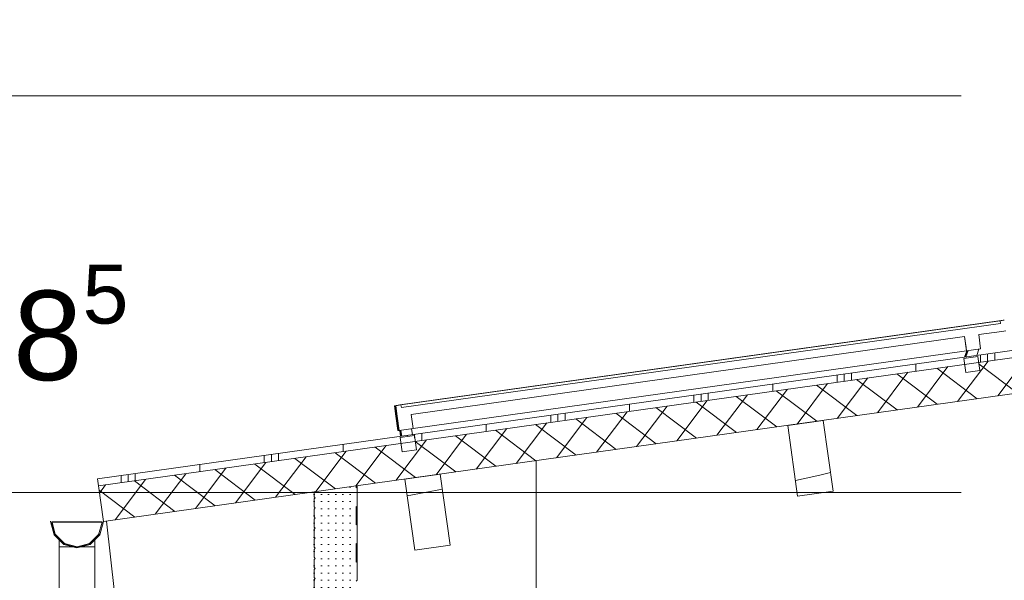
# Model space of a CAD drawing. Header units: metres. Extents: x -69 to 133, y -8 to 26.
# Tile 91 of 108: x 97.65 to 100.4, y 5.74 to 7.31. Entities that reach past the tile are written whole.
import ezdxf

# ---------------------------------------------------------------- set-up
doc = ezdxf.new("R2010")
doc.units = ezdxf.units.M
doc.header["$MEASUREMENT"] = 0
for name, color, linetype in [('10 Fassade', 7, 'Continuous'), ('10 Stütze', 7, 'Continuous'), ('10 Wand außen', 7, 'Continuous'), ('20 Träger', 7, 'Continuous'), ('30 Dachaufbau', 7, 'Continuous'), ('30 Dachentwässerung', 7, 'Continuous'), ('30 Dachkonstruktion massiv', 7, 'Continuous'), ('70 PV-Anlage', 7, 'Continuous'), ('94 Genehmigungsplanung Bemaßung', 7, 'Continuous')]:
    doc.layers.add(name, color=color, linetype=linetype)
doc.styles.add('ERSTELLTER_STIL_2', font='arial.ttf')
doc.dimstyles.new('ERSTELLTER_STIL__1', dxfattribs={"dimtxt": 0.25, "dimasz": 0.19, "dimexe": 0.18, "dimexo": 0.1, "dimgap": 0, "dimtad": 1, "dimzin": 0, "dimdsep": 46, "dimtxsty": 'ERSTELLTER_STIL_2', "dimblk": 'ARROWHEAD_6', "dimblk1": 'ARROWHEAD_6', "dimblk2": 'ARROWHEAD_6', "dimcen": 0.09, "dimclrd": 7, "dimclre": 7, "dimclrt": 7, "dimazin": 0, "dimtfac": 1, "dimtdec": 4, "dimtmove": 0, "dimatfit": 3, "dimfxl": 1, "dimtolj": 1, "dimtzin": 0, "dimarcsym": 0})
doc.dimstyles.new('ERSTELLTER_STIL__2', dxfattribs={"dimtxt": 0.25, "dimasz": 0.19, "dimexe": 0.18, "dimexo": 0.1, "dimgap": 0, "dimtad": 1, "dimtih": 1, "dimtoh": 1, "dimzin": 0, "dimdsep": 46, "dimtxsty": 'ERSTELLTER_STIL_2', "dimblk": 'ARROWHEAD_6', "dimblk1": 'ARROWHEAD_6', "dimblk2": 'ARROWHEAD_6', "dimcen": 0.09, "dimclrd": 7, "dimclre": 7, "dimclrt": 7, "dimazin": 0, "dimtfac": 1, "dimtdec": 4, "dimtmove": 0, "dimatfit": 3, "dimfxl": 1, "dimtolj": 1, "dimtzin": 0, "dimarcsym": 0})

# ---------------------------------------------------------------- blocks, each defined once
blk = doc.blocks.new('*X66', base_point=(-33214.851, 0))
at = {"layer": '30 Dachkonstruktion massiv', "color": 98, "linetype": 'Continuous', "lineweight": 13, "true_color": 0x000100}
for p, q in [((99.8347, 6.0239), (99.8127, 6.0191)), ((99.8804, 6.0341), (99.8347, 6.0239)), ((99.9107, 6.0408), (99.8804, 6.0341))]:
    blk.add_line(p, q, dxfattribs=at)
blk = doc.blocks.new('*X67', base_point=(-33214.851, 0))
at = {"layer": '30 Dachkonstruktion massiv', "color": 98, "linetype": 'Continuous', "lineweight": 13, "true_color": 0x000100}
blk.add_line((98.8266, 5.9944), (98.7281, 5.9764), dxfattribs=at)
blk = doc.blocks.new('*D76', base_point=(-33214.851, 0))
at = {"layer": '94 Genehmigungsplanung Bemaßung', "color": 7, "linetype": 'Continuous', "lineweight": 13}
for p, q in [((98.4284, 9.0585), (98.4284, 9.4335)), ((114.2584, 9.0585), (114.2584, 9.4335)), ((98.5284, 9.346), (98.3284, 9.146)), ((114.1584, 9.146), (114.3584, 9.346)), ((98.2784, 9.246), (98.4284, 9.246)), ((98.4284, 9.246), (114.2584, 9.246)), ((114.2584, 9.246), (114.4084, 9.246))]:
    blk.add_line(p, q, dxfattribs=at)
at = {"layer": '94 Genehmigungsplanung Bemaßung', "color": 7, "lineweight": 13, "insert": (105.9144, 9.296), "char_height": 0.25, "attachment_point": 7, "style": 'ERSTELLTER_STIL_2'}
blk.add_mtext('\\A1;{\\pql;\\fArial|b0|i0|c0|p0;\\W1.000000;15,83}', dxfattribs=at)
blk = doc.blocks.new('ARROWHEAD_6')
at = {"color": 0, "linetype": 'Continuous', "lineweight": 0}
for p, q in [((-0.5, -0.5), (0.5, 0.5)), ((0, 0), (-1, 0))]:
    blk.add_line(p, q, dxfattribs=at)
blk = doc.blocks.new('*D77', base_point=(-33214.851, 0))
at = {"layer": '94 Genehmigungsplanung Bemaßung', "color": 7, "linetype": 'Continuous', "lineweight": 13}
for p, q in [((96.1454, 7.0931), (96.1454, 7.2431)), ((96.2454, 6.9931), (96.0454, 7.1931)), ((96.3329, 7.0931), (95.9579, 7.0931)), ((96.1454, 5.9856), (96.1454, 7.0931)), ((96.0454, 6.0856), (96.2454, 5.8856)), ((96.3329, 5.9856), (95.9579, 5.9856)), ((96.1454, 5.8356), (96.1454, 5.9856))]:
    blk.add_line(p, q, dxfattribs=at)
at = {"layer": '94 Genehmigungsplanung Bemaßung', "color": 7, "lineweight": 13, "insert": (96.0954, 6.2185), "char_height": 0.25, "attachment_point": 7, "rotation": 90, "style": 'ERSTELLTER_STIL_2'}
blk.add_mtext('\\A1;{\\pql;\\fArial|b0|i0|c0|p0;\\W1.000000;1,11}', dxfattribs=at)
blk = doc.blocks.new('*D78', base_point=(-33214.851, 0))
at = {"layer": '94 Genehmigungsplanung Bemaßung', "color": 7, "linetype": 'Continuous', "lineweight": 13}
for p, q in [((98.4284, 8.2585), (98.4284, 8.6335)), ((106.3384, 8.2585), (106.3384, 8.6335)), ((98.5284, 8.546), (98.3284, 8.346)), ((106.4384, 8.546), (106.2384, 8.346)), ((98.2784, 8.446), (98.4284, 8.446)), ((98.4284, 8.446), (106.3384, 8.446))]:
    blk.add_line(p, q, dxfattribs=at)
at = {"layer": '94 Genehmigungsplanung Bemaßung', "color": 7, "lineweight": 13, "insert": (102.0497, 8.496), "char_height": 0.25, "attachment_point": 7, "style": 'ERSTELLTER_STIL_2'}
blk.add_mtext('\\A1;{\\pql;\\fArial|b0|i0|c0|p0;\\W1.000000;7,91}', dxfattribs=at)

msp = doc.modelspace()

# ---------------------------------------------------------------- hatches: boundary and pattern name
at = {"layer": '10 Fassade', "linetype": 'Continuous', "lineweight": 0, "true_color": 0x000000}
h = msp.add_hatch(dxfattribs=at)
h.set_pattern_fill('Dachstein_0001', color=18, style=0, pattern_type=2)
h.set_pattern_definition([(0, (-33214.851021, 0), (0, 0.02), [0, -0.02])])
h.paths.add_polyline_path([(98.4684, 5.9731), (98.4714, 5.9701), (98.4684, 5.9672), (98.4684, 5.945), (98.4714, 5.942), (98.4684, 5.939), (98.4684, 5.9169), (98.4714, 5.9139), (98.4684, 5.9109), (98.4684, 5.8887), (98.4714, 5.8857), (98.4684, 5.8827), (98.4684, 5.8606), (98.4714, 5.8576), (98.4684, 5.8546), (98.4684, 5.8324), (98.4714, 5.8294), (98.4684, 5.8264), (98.4684, 5.8043), (98.4714, 5.8013), (98.4684, 5.7983), (98.4684, 5.7761), (98.4714, 5.7731), (98.4684, 5.7701), (98.4684, 5.748), (98.4714, 5.745), (98.4684, 5.742), (98.4684, 5.7199), (98.4714, 5.7169), (98.4684, 5.7139), (98.4684, 5.6917), (98.4714, 5.6887), (98.4684, 5.6857), (98.4684, 5.6636), (98.4714, 5.6606), (98.4684, 5.6576), (98.4684, 5.6354), (98.4714, 5.6324), (98.4684, 5.6294), (98.4684, 5.6073), (98.4714, 5.6043), (98.4684, 5.6013), (98.4684, 5.5791), (98.4714, 5.5761), (98.4684, 5.5731), (98.4684, 5.551), (98.4714, 5.548), (98.4684, 5.545), (98.4684, 5.5229), (98.4714, 5.5199), (98.4684, 5.5169), (98.4684, 5.4947), (98.4714, 5.4917), (98.4684, 5.4887), (98.4684, 5.4666), (98.4714, 5.4636), (98.4684, 5.4606), (98.4684, 5.4384), (98.4714, 5.4354), (98.4684, 5.4324), (98.4684, 5.4103), (98.4714, 5.4073), (98.4684, 5.4043), (98.4684, 5.3821), (98.4714, 5.3791), (98.4684, 5.3761), (98.4684, 5.354), (98.4714, 5.351), (98.4684, 5.348), (98.4684, 5.3259), (98.4714, 5.3229), (98.4684, 5.3199), (98.4684, 5.2977), (98.4714, 5.2947), (98.4684, 5.2917), (98.4684, 5.2696), (98.4714, 5.2666), (98.4684, 5.2636), (98.4684, 5.2414), (98.4714, 5.2384), (98.4684, 5.2354), (98.4684, 5.2133), (98.4714, 5.2103), (98.4684, 5.2073), (98.4684, 5.1851), (98.4714, 5.1821), (98.4684, 5.1791), (98.4684, 5.154), (98.4704, 5.1505), (98.4744, 5.1505), (98.4764, 5.154), (98.4764, 5.1829), (98.4822, 5.2106), (98.4852, 5.213), (98.4924, 5.213), (98.4945, 5.2121), (98.4954, 5.21), (98.4954, 5.198), (98.4961, 5.1898), (98.4977, 5.188), (98.4998, 5.1891), (98.5741, 5.1891), (98.5762, 5.188), (98.5779, 5.1898), (98.5779, 5.2012), (98.5784, 5.2026), (98.58, 5.2043), (98.5809, 5.2063), (98.5809, 5.215), (98.5839, 5.218), (98.5854, 5.218), (98.5875, 5.2189), (98.5884, 5.221), (98.5884, 5.271), (98.5864, 5.273), (98.5864, 5.3229), (98.5884, 5.3249), (98.5884, 5.3748), (98.5864, 5.3768), (98.5864, 5.4267), (98.5884, 5.4287), (98.5884, 5.4785), (98.5864, 5.4805), (98.5864, 5.5304), (98.5884, 5.5324), (98.5884, 5.5823), (98.5864, 5.5843), (98.5864, 5.6342), (98.5884, 5.6362), (98.5884, 5.686), (98.5864, 5.688), (98.5864, 5.7379), (98.5884, 5.7399), (98.5884, 5.7898), (98.5864, 5.7918), (98.5864, 5.8417), (98.5884, 5.8437), (98.5884, 5.8936), (98.5864, 5.8956), (98.5864, 5.9455), (98.5884, 5.9475), (98.5884, 5.9973), (98.5864, 5.9993), (98.5864, 6.0037), (98.4684, 5.9871)])
at = {"layer": '30 Dachaufbau', "linetype": 'Continuous', "lineweight": 13, "true_color": 0x000100}
h = msp.add_hatch(dxfattribs=at)
h.set_pattern_fill('Metall__Zinkblech_0001', color=98, style=0, pattern_type=2)
h.set_pattern_definition([(90, (-33214.83102, 0), (-0.4, 0), []), (90, (-33214.85102, 0), (-0.4, 0), []), (90, (-33214.87102, 0), (-0.4, 0), []), (90, (-33214.65102, 1), (-0.2, 0), [])])
h.paths.add_polyline_path([(106.3384, 7.2143), (97.8635, 6.0233), (97.8663, 6.0035), (98.7111, 6.1222), (98.7088, 6.1386), (98.7484, 6.1442), (98.7507, 6.1278), (100.285, 6.3434), (100.2827, 6.3598), (100.3223, 6.3654), (100.3247, 6.349), (100.4144, 6.3616), (100.412, 6.378), (100.4517, 6.3836), (100.454, 6.3671), (101.9883, 6.5828), (101.986, 6.5992), (102.0256, 6.6048), (102.0279, 6.5883), (102.1176, 6.6009), (102.1153, 6.6174), (102.1549, 6.623), (102.1572, 6.6065), (103.6916, 6.8221), (103.6893, 6.8386), (103.7289, 6.8442), (103.7312, 6.8277), (106.3384, 7.1941)])
at = {"layer": '30 Dachaufbau', "linetype": 'Continuous', "lineweight": 18}
h = msp.add_hatch(dxfattribs=at)
h.set_pattern_fill('Dämmung__hart_1_0001', color=8, style=0, pattern_type=2)
h.set_pattern_definition([(53, (-33214.85102, 0), (-0.0638908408, 0.04814520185), []), (143, (-33214.85102, 0), (0.04814520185, 0.0638908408), [])])
h.paths.add_polyline_path([(98.7111, 6.1222), (97.8663, 6.0035), (97.8802, 5.9044), (106.3384, 7.0931), (106.3384, 7.1941), (103.7312, 6.8277), (103.7344, 6.8046), (103.6948, 6.799), (103.6916, 6.8221), (102.1572, 6.6065), (102.1605, 6.5833), (102.1209, 6.5778), (102.1176, 6.6009), (102.0279, 6.5883), (102.0312, 6.5652), (101.9916, 6.5596), (101.9883, 6.5828), (100.454, 6.3671), (100.4572, 6.344), (100.4176, 6.3384), (100.4144, 6.3616), (100.3247, 6.349), (100.3279, 6.3258), (100.2883, 6.3202), (100.285, 6.3434), (98.7507, 6.1278), (98.754, 6.1046), (98.7143, 6.099)])

# ---------------------------------------------------------------- linework, layer by layer
at = {"layer": '10 Fassade', "color": 7, "linetype": 'Continuous', "lineweight": 13}
for p, q in [((98.5864, 6.0037), (98.5864, 5.9993)), ((98.5864, 5.9993), (98.5884, 5.9973)), ((98.5884, 5.9973), (98.5884, 5.9475)), ((98.4684, 5.9871), (98.4684, 5.9731)), ((98.4684, 5.9731), (98.4714, 5.9701)), ((98.4714, 5.9701), (98.4684, 5.9672)), ((98.4684, 5.9672), (98.4684, 5.945)), ((98.4684, 5.945), (98.4714, 5.942)), ((98.4714, 5.942), (98.4684, 5.939)), ((98.5884, 5.9475), (98.5864, 5.9455)), ((98.5864, 5.9455), (98.5864, 5.8956)), ((98.4684, 5.939), (98.4684, 5.9169)), ((98.4684, 5.9169), (98.4714, 5.9139)), ((98.4714, 5.9139), (98.4684, 5.9109)), ((98.4684, 5.9109), (98.4684, 5.8887)), ((98.4684, 5.8887), (98.4714, 5.8857)), ((98.4714, 5.8857), (98.4684, 5.8827)), ((98.5864, 5.8956), (98.5884, 5.8936)), ((98.5884, 5.8936), (98.5884, 5.8437)), ((98.4684, 5.8827), (98.4684, 5.8606)), ((98.4684, 5.8606), (98.4714, 5.8576)), ((98.4714, 5.8576), (98.4684, 5.8546)), ((98.4684, 5.8546), (98.4684, 5.8324)), ((98.4684, 5.8324), (98.4714, 5.8294)), ((98.5884, 5.8437), (98.5864, 5.8417)), ((98.5864, 5.8417), (98.5864, 5.7918)), ((98.4714, 5.8294), (98.4684, 5.8264)), ((98.4684, 5.8264), (98.4684, 5.8043)), ((98.4684, 5.8043), (98.4714, 5.8013)), ((98.4714, 5.8013), (98.4684, 5.7983)), ((98.4684, 5.7983), (98.4684, 5.7761)), ((98.4684, 5.7761), (98.4714, 5.7731)), ((98.5864, 5.7918), (98.5884, 5.7898)), ((98.5884, 5.7898), (98.5884, 5.7399)), ((98.4714, 5.7731), (98.4684, 5.7701)), ((98.4684, 5.7701), (98.4684, 5.748)), ((98.4684, 5.748), (98.4714, 5.745)), ((98.4714, 5.745), (98.4684, 5.742)), ((98.4684, 5.742), (98.4684, 5.7199)), ((98.5884, 5.7399), (98.5864, 5.7379))]:
    msp.add_line(p, q, dxfattribs=at)
at = {"layer": '10 Stütze', "color": 7, "linetype": 'Continuous', "lineweight": 13}
for p, q in [((99.0884, 3.1), (99.0884, 6.0742)), ((98.5884, 5.9973), (98.5884, 6.004)), ((98.5884, 5.8936), (98.5884, 5.9475)), ((98.5884, 5.7898), (98.5884, 5.8437))]:
    msp.add_line(p, q, dxfattribs=at)
at = {"layer": '10 Wand außen', "color": 7, "linetype": 'Continuous', "lineweight": 13}
for p, q in [((96.3976, 7.0931), (100.2756, 7.0931)), ((96.3976, 5.9856), (100.2756, 5.9856))]:
    msp.add_line(p, q, dxfattribs=at)
at = {"layer": '20 Träger', "color": 7, "linetype": 'Continuous', "lineweight": 18}
msp.add_line((97.8884, 5.9056), (97.9107, 5.7062), dxfattribs=at)
at = {"layer": '30 Dachaufbau', "color": 7, "linetype": 'Continuous', "lineweight": 13}
for p, q in [((106.3384, 7.2143), (97.8635, 6.0233)), ((106.3384, 7.1941), (97.8663, 6.0035)), ((106.3384, 7.0931), (98.5864, 6.0037)), ((98.5864, 6.0037), (98.4684, 5.9871)), ((98.4684, 5.9871), (97.8802, 5.9044))]:
    msp.add_line(p, q, dxfattribs=at)
at = {"layer": '30 Dachaufbau', "color": 7, "linetype": 'Continuous', "lineweight": 13, "flags": 128}
msp.add_lwpolyline([(97.8635, 6.0233), (97.8663, 6.0035), (97.8802, 5.9044)], dxfattribs=at)
at = {"layer": '30 Dachentwässerung', "color": 7, "linetype": 'Continuous', "lineweight": 13}
for p, q in [((97.7421, 5.8674), (97.7322, 5.9044)), ((97.7423, 5.8684), (97.7324, 5.9054)), ((97.7367, 5.9024), (97.7362, 5.9024)), ((97.7362, 5.9024), (97.7456, 5.8674)), ((97.7364, 5.9034), (97.7367, 5.9024)), ((97.8064, 5.9034), (97.7364, 5.9034)), ((97.7367, 5.9024), (97.7458, 5.8684)), ((97.8062, 5.9024), (97.7367, 5.9024)), ((97.8762, 5.9024), (97.8062, 5.9024)), ((97.8764, 5.9034), (97.8064, 5.9034)), ((97.8668, 5.8674), (97.8762, 5.9024)), ((97.8802, 5.9044), (97.8703, 5.8674)), ((97.8762, 5.9024), (97.8764, 5.9034)), ((97.7692, 5.8403), (97.7421, 5.8674)), ((97.7564, 5.8543), (97.7423, 5.8684)), ((97.7456, 5.8674), (97.7712, 5.8418)), ((97.7458, 5.8684), (97.7714, 5.8428)), ((97.8412, 5.8418), (97.8668, 5.8674)), ((97.8414, 5.8428), (97.8671, 5.8684)), ((97.8703, 5.8674), (97.8432, 5.8403)), ((97.8705, 5.8684), (97.8564, 5.8543)), ((97.8564, 5.8571), (97.8564, 5.8334)), ((97.7629, 5.8334), (97.7562, 5.8334)), ((97.7562, 5.8334), (97.7562, 5.5855)), ((97.7564, 5.8566), (97.7564, 5.8334)), ((97.7631, 5.8334), (97.7629, 5.8334)), ((97.7812, 5.8334), (97.7631, 5.8334)), ((97.8062, 5.8304), (97.7692, 5.8403)), ((97.7712, 5.8418), (97.8062, 5.8324)), ((97.7714, 5.8428), (97.8064, 5.8334)), ((97.7814, 5.8334), (97.7812, 5.8334)), ((97.8027, 5.8334), (97.7814, 5.8334)), ((97.8062, 5.8324), (97.8412, 5.8418)), ((97.8432, 5.8403), (97.8062, 5.8304)), ((97.8064, 5.8334), (97.8414, 5.8428)), ((97.8097, 5.8334), (97.8312, 5.8334)), ((97.8312, 5.8334), (97.8097, 5.8334)), ((97.8312, 5.8334), (97.8314, 5.8334)), ((97.8314, 5.8334), (97.8495, 5.8334)), ((97.8495, 5.8334), (97.8314, 5.8334)), ((97.8495, 5.8334), (97.8497, 5.8334)), ((97.8497, 5.8334), (97.8564, 5.8334)), ((97.8562, 5.8334), (97.8562, 5.6546))]:
    msp.add_line(p, q, dxfattribs=at)
at = {"layer": '30 Dachkonstruktion massiv', "color": 7, "linetype": 'Continuous', "lineweight": 13}
for p, q in [((99.8901, 6.1868), (99.7911, 6.1729)), ((99.7911, 6.1729), (99.8189, 5.9748)), ((99.8901, 6.1868), (99.918, 5.9888)), ((98.8206, 6.0365), (98.7216, 6.0226)), ((98.7216, 6.0226), (98.7495, 5.8245)), ((98.8206, 6.0365), (98.8485, 5.8385)), ((99.918, 5.9888), (99.8189, 5.9748)), ((98.8485, 5.8385), (98.7495, 5.8245))]:
    msp.add_line(p, q, dxfattribs=at)
at = {"layer": '70 PV-Anlage', "color": 7, "linetype": 'Continuous', "lineweight": 13}
for p, q in [((98.7076, 6.2298), (100.3812, 6.4651)), ((98.7077, 6.2298), (100.3813, 6.4651)), ((98.7079, 6.2298), (100.3814, 6.4651)), ((98.708, 6.2298), (100.3815, 6.4651)), ((98.7081, 6.2298), (100.3816, 6.4651)), ((98.7082, 6.2298), (100.3817, 6.4651)), ((98.7083, 6.2298), (100.3818, 6.4651)), ((98.7084, 6.2298), (100.3819, 6.4651)), ((98.7085, 6.2298), (100.3821, 6.4651)), ((98.7086, 6.2298), (100.3822, 6.4651)), ((98.7087, 6.2298), (100.3823, 6.4651)), ((98.7088, 6.2298), (100.3824, 6.4651)), ((98.7089, 6.2298), (100.3825, 6.4651)), ((98.709, 6.2298), (100.3826, 6.4651)), ((98.7091, 6.2298), (100.3827, 6.4651)), ((98.7093, 6.2298), (100.3828, 6.4651)), ((98.7094, 6.2298), (100.3829, 6.4651)), ((98.7095, 6.2298), (100.383, 6.4651)), ((98.7096, 6.2298), (100.3831, 6.4651)), ((98.7097, 6.2298), (100.3832, 6.4651)), ((98.7098, 6.2298), (100.3833, 6.4651)), ((98.7099, 6.2298), (100.3835, 6.4651)), ((98.71, 6.2298), (100.3836, 6.4651)), ((98.7101, 6.2298), (100.3837, 6.4651)), ((98.7102, 6.2298), (100.3838, 6.4651)), ((98.7103, 6.2298), (100.3839, 6.4651)), ((98.7104, 6.2298), (100.384, 6.4651)), ((98.7106, 6.2298), (100.3841, 6.4651)), ((98.7107, 6.2298), (100.3842, 6.4651)), ((98.7108, 6.2298), (100.3843, 6.4651)), ((98.7109, 6.2298), (100.3844, 6.4651)), ((98.711, 6.2298), (100.3845, 6.4651)), ((98.7111, 6.2298), (100.3846, 6.4651)), ((100.3926, 6.4667), (100.3812, 6.4651)), ((100.3812, 6.4651), (100.3813, 6.4651)), ((100.3927, 6.4667), (100.3813, 6.4651)), ((100.3813, 6.4651), (100.3814, 6.4651)), ((100.3928, 6.4667), (100.3814, 6.4651)), ((100.3814, 6.4651), (100.3815, 6.4651)), ((100.3929, 6.4667), (100.3815, 6.4651)), ((100.3815, 6.4651), (100.3816, 6.4651)), ((100.393, 6.4667), (100.3816, 6.4651)), ((100.3816, 6.4651), (100.3817, 6.4651)), ((100.3931, 6.4667), (100.3817, 6.4651)), ((100.3817, 6.4651), (100.3818, 6.4651)), ((100.3932, 6.4667), (100.3818, 6.4651)), ((100.3818, 6.4651), (100.3819, 6.4651)), ((100.3933, 6.4667), (100.3819, 6.4651)), ((100.3819, 6.4651), (100.382, 6.4651)), ((100.3934, 6.4667), (100.3821, 6.4651)), ((100.3821, 6.4651), (100.3822, 6.4651)), ((100.3935, 6.4667), (100.3822, 6.4651)), ((100.3822, 6.4651), (100.3823, 6.4651)), ((100.3937, 6.4667), (100.3823, 6.4651)), ((100.3823, 6.4651), (100.3824, 6.4651)), ((100.3938, 6.4667), (100.3824, 6.4651)), ((100.3824, 6.4651), (100.3825, 6.4651)), ((100.3939, 6.4667), (100.3825, 6.4651)), ((100.3825, 6.4651), (100.3826, 6.4651)), ((100.394, 6.4667), (100.3826, 6.4651)), ((100.3826, 6.4651), (100.3827, 6.4651)), ((100.3941, 6.4667), (100.3827, 6.4651)), ((100.3827, 6.4651), (100.3828, 6.4651)), ((100.3942, 6.4667), (100.3828, 6.4651)), ((100.3828, 6.4651), (100.3829, 6.4651)), ((100.3943, 6.4667), (100.3829, 6.4651)), ((100.3829, 6.4651), (100.383, 6.4651)), ((100.3944, 6.4667), (100.383, 6.4651)), ((100.383, 6.4651), (100.3831, 6.4651)), ((100.3945, 6.4667), (100.3831, 6.4651)), ((100.3831, 6.4651), (100.3832, 6.4651)), ((100.3946, 6.4667), (100.3832, 6.4651)), ((100.3832, 6.4651), (100.3833, 6.4651)), ((100.3947, 6.4667), (100.3833, 6.4651)), ((100.3833, 6.4651), (100.3835, 6.4651)), ((100.3948, 6.4667), (100.3835, 6.4651)), ((100.3835, 6.4651), (100.3836, 6.4651)), ((100.3949, 6.4667), (100.3836, 6.4651)), ((100.3836, 6.4651), (100.3837, 6.4651)), ((100.3951, 6.4667), (100.3837, 6.4651)), ((100.3837, 6.4651), (100.3838, 6.4651)), ((100.3952, 6.4667), (100.3838, 6.4651)), ((100.3838, 6.4651), (100.3839, 6.4651)), ((100.3953, 6.4667), (100.3839, 6.4651)), ((100.3839, 6.4651), (100.384, 6.4651)), ((100.3954, 6.4667), (100.384, 6.4651)), ((100.384, 6.4651), (100.3841, 6.4651)), ((100.3955, 6.4667), (100.3841, 6.4651)), ((100.3841, 6.4651), (100.3842, 6.4651)), ((100.3956, 6.4667), (100.3842, 6.4651)), ((100.3842, 6.4651), (100.3843, 6.4651)), ((100.3957, 6.4667), (100.3843, 6.4651)), ((100.3843, 6.4651), (100.3844, 6.4651)), ((100.3958, 6.4667), (100.3844, 6.4651)), ((100.3844, 6.4651), (100.3845, 6.4651)), ((100.3959, 6.4667), (100.3845, 6.4651)), ((100.3845, 6.4651), (100.3846, 6.4651)), ((100.3857, 6.4576), (100.3846, 6.4651)), ((100.396, 6.4667), (100.3847, 6.4651)), ((100.3847, 6.4651), (100.3857, 6.4576)), ((100.3927, 6.4667), (100.3926, 6.4667)), ((100.3928, 6.4667), (100.3927, 6.4667)), ((100.3929, 6.4667), (100.3928, 6.4667)), ((100.393, 6.4667), (100.3929, 6.4667)), ((100.3931, 6.4667), (100.393, 6.4667)), ((100.3932, 6.4667), (100.3931, 6.4667)), ((100.3933, 6.4667), (100.3932, 6.4667)), ((100.3934, 6.4667), (100.3933, 6.4667)), ((100.3935, 6.4667), (100.3934, 6.4667)), ((100.3937, 6.4667), (100.3935, 6.4667)), ((100.3938, 6.4667), (100.3937, 6.4667)), ((100.3939, 6.4667), (100.3938, 6.4667)), ((100.394, 6.4667), (100.3939, 6.4667)), ((100.3941, 6.4667), (100.394, 6.4667)), ((100.3942, 6.4667), (100.3941, 6.4667)), ((100.3943, 6.4667), (100.3942, 6.4667)), ((100.3944, 6.4667), (100.3943, 6.4667)), ((100.3945, 6.4667), (100.3944, 6.4667)), ((100.3946, 6.4667), (100.3945, 6.4667)), ((100.3947, 6.4667), (100.3946, 6.4667)), ((100.3948, 6.4667), (100.3947, 6.4667)), ((100.3949, 6.4667), (100.3948, 6.4667)), ((100.3951, 6.4667), (100.3949, 6.4667)), ((100.3952, 6.4667), (100.3951, 6.4667)), ((100.3953, 6.4667), (100.3952, 6.4667)), ((100.3954, 6.4667), (100.3953, 6.4667)), ((100.3955, 6.4667), (100.3954, 6.4667)), ((100.3956, 6.4667), (100.3955, 6.4667)), ((100.3957, 6.4667), (100.3956, 6.4667)), ((100.3958, 6.4667), (100.3957, 6.4667)), ((100.3959, 6.4667), (100.3958, 6.4667)), ((100.396, 6.4667), (100.3959, 6.4667)), ((100.3857, 6.4576), (98.7122, 6.2224)), ((100.2849, 6.4207), (98.74, 6.2036)), ((100.2891, 6.3905), (100.2848, 6.4207)), ((100.2849, 6.4207), (100.2904, 6.3811)), ((100.3245, 6.4263), (100.33, 6.3867)), ((98.7456, 6.164), (100.2904, 6.3811)), ((100.2915, 6.3813), (100.2851, 6.3636)), ((100.2916, 6.3813), (100.2852, 6.3636)), ((100.2917, 6.3813), (100.2853, 6.3636)), ((100.2918, 6.3813), (100.2854, 6.3636)), ((100.2919, 6.3813), (100.2856, 6.3637)), ((100.2921, 6.3813), (100.2857, 6.3637)), ((100.2922, 6.3814), (100.2858, 6.3637)), ((100.2923, 6.3814), (100.2859, 6.3637)), ((100.2924, 6.3814), (100.286, 6.3637)), ((100.2925, 6.3814), (100.2861, 6.3637)), ((100.2926, 6.3814), (100.2862, 6.3638)), ((100.2927, 6.3814), (100.2864, 6.3638)), ((100.2929, 6.3815), (100.2865, 6.3638)), ((100.293, 6.3815), (100.2866, 6.3638)), ((100.2931, 6.3815), (100.2867, 6.3638)), ((100.2932, 6.3815), (100.2868, 6.3638)), ((100.2933, 6.3815), (100.2869, 6.3639)), ((100.2934, 6.3815), (100.287, 6.3639)), ((100.2935, 6.3816), (100.2871, 6.3639)), ((100.2937, 6.3816), (100.2873, 6.3639)), ((100.2938, 6.3816), (100.2874, 6.3639)), ((100.2939, 6.3816), (100.2875, 6.3639)), ((100.294, 6.3816), (100.2876, 6.3639)), ((100.2941, 6.3816), (100.2877, 6.364)), ((100.2942, 6.3817), (100.2878, 6.364)), ((100.2943, 6.3817), (100.2879, 6.364)), ((100.2944, 6.3817), (100.2881, 6.364)), ((100.2946, 6.3817), (100.2882, 6.364)), ((100.2947, 6.3817), (100.2883, 6.364)), ((100.2948, 6.3817), (100.2884, 6.3641)), ((100.2949, 6.3817), (100.2885, 6.3641)), ((100.295, 6.3818), (100.2886, 6.3641)), ((100.2951, 6.3818), (100.2887, 6.3641)), ((100.2904, 6.3811), (100.2891, 6.3905)), ((100.33, 6.3867), (100.2904, 6.3811)), ((100.3189, 6.3683), (100.3253, 6.386)), ((100.3223, 6.3654), (100.2827, 6.3598)), ((100.2827, 6.3598), (100.2883, 6.3202)), ((100.2851, 6.3636), (100.2851, 6.3636)), ((100.2852, 6.3636), (100.2852, 6.3636)), ((100.2852, 6.3636), (100.2852, 6.3636)), ((100.2852, 6.3636), (100.2852, 6.3636)), ((100.2853, 6.3636), (100.2853, 6.3636)), ((100.2853, 6.3636), (100.2853, 6.3636)), ((100.2853, 6.3636), (100.2853, 6.3636)), ((100.2854, 6.3636), (100.2854, 6.3636)), ((100.2854, 6.3636), (100.2854, 6.3636)), ((100.2854, 6.3636), (100.2854, 6.3636)), ((100.2855, 6.3637), (100.2855, 6.3637)), ((100.2856, 6.3637), (100.2856, 6.3637)), ((100.2856, 6.3637), (100.2856, 6.3637)), ((100.2857, 6.3637), (100.2857, 6.3637)), ((100.2857, 6.3637), (100.2857, 6.3637)), ((100.2857, 6.3637), (100.2857, 6.3637)), ((100.2858, 6.3637), (100.2858, 6.3637)), ((100.2858, 6.3637), (100.2858, 6.3637)), ((100.2858, 6.3637), (100.2858, 6.3637)), ((100.2859, 6.3637), (100.2859, 6.3637)), ((100.2859, 6.3637), (100.2859, 6.3637)), ((100.2859, 6.3637), (100.2859, 6.3637)), ((100.286, 6.3637), (100.286, 6.3637)), ((100.286, 6.3637), (100.286, 6.3637)), ((100.286, 6.3637), (100.286, 6.3637)), ((100.2861, 6.3637), (100.2861, 6.3637)), ((100.2861, 6.3637), (100.2861, 6.3637)), ((100.2861, 6.3637), (100.2861, 6.3637)), ((100.2862, 6.3638), (100.2862, 6.3638)), ((100.2862, 6.3638), (100.2862, 6.3638)), ((100.2862, 6.3638), (100.2862, 6.3638)), ((100.2863, 6.3638), (100.2863, 6.3638)), ((100.2863, 6.3638), (100.2863, 6.3638)), ((100.2863, 6.3638), (100.2863, 6.3638)), ((100.2865, 6.3638), (100.2865, 6.3638)), ((100.2865, 6.3638), (100.2865, 6.3638)), ((100.2865, 6.3638), (100.2865, 6.3638)), ((100.2866, 6.3638), (100.2866, 6.3638)), ((100.2866, 6.3638), (100.2866, 6.3638)), ((100.2866, 6.3638), (100.2866, 6.3638)), ((100.2867, 6.3638), (100.2867, 6.3638)), ((100.2867, 6.3638), (100.2867, 6.3638)), ((100.2867, 6.3638), (100.2867, 6.3638)), ((100.2868, 6.3638), (100.2868, 6.3638)), ((100.2868, 6.3638), (100.2868, 6.3638)), ((100.2868, 6.3638), (100.2868, 6.3638)), ((100.2869, 6.3639), (100.2869, 6.3639)), ((100.2869, 6.3639), (100.2869, 6.3639)), ((100.2869, 6.3639), (100.2869, 6.3639)), ((100.287, 6.3639), (100.287, 6.3639)), ((100.287, 6.3639), (100.287, 6.3639)), ((100.287, 6.3639), (100.287, 6.3639)), ((100.2871, 6.3639), (100.2871, 6.3639)), ((100.2871, 6.3639), (100.2871, 6.3639)), ((100.2871, 6.3639), (100.2871, 6.3639)), ((100.2873, 6.3639), (100.2873, 6.3639)), ((100.2873, 6.3639), (100.2873, 6.3639)), ((100.2873, 6.3639), (100.2873, 6.3639)), ((100.2874, 6.3639), (100.2874, 6.3639)), ((100.2874, 6.3639), (100.2874, 6.3639)), ((100.2874, 6.3639), (100.2874, 6.3639)), ((100.2875, 6.3639), (100.2875, 6.3639)), ((100.2875, 6.3639), (100.2875, 6.3639)), ((100.2875, 6.3639), (100.2875, 6.3639)), ((100.2876, 6.3639), (100.2876, 6.3639)), ((100.2876, 6.3639), (100.2876, 6.3639)), ((100.2876, 6.3639), (100.2876, 6.3639)), ((100.2877, 6.364), (100.2877, 6.364)), ((100.2877, 6.364), (100.2877, 6.364)), ((100.2877, 6.364), (100.2877, 6.364)), ((100.2878, 6.364), (100.2878, 6.364)), ((100.2878, 6.364), (100.2878, 6.364)), ((100.2878, 6.364), (100.2878, 6.364)), ((100.2879, 6.364), (100.2879, 6.364)), ((100.2879, 6.364), (100.2879, 6.364)), ((100.2879, 6.364), (100.2879, 6.364)), ((100.2881, 6.364), (100.2881, 6.364)), ((100.2881, 6.364), (100.2881, 6.364)), ((100.2881, 6.364), (100.2881, 6.364)), ((100.2882, 6.364), (100.2882, 6.364)), ((100.2882, 6.364), (100.2882, 6.364)), ((100.2882, 6.364), (100.2882, 6.364)), ((100.2883, 6.364), (100.2883, 6.364)), ((100.2883, 6.364), (100.2883, 6.364)), ((100.2883, 6.364), (100.2883, 6.364)), ((100.2884, 6.3641), (100.2884, 6.3641)), ((100.2884, 6.3641), (100.2884, 6.3641)), ((100.2884, 6.3641), (100.2884, 6.3641)), ((100.2885, 6.3641), (100.2885, 6.3641)), ((100.2885, 6.3641), (100.2885, 6.3641)), ((100.2885, 6.3641), (100.2885, 6.3641)), ((100.2886, 6.3641), (100.2886, 6.3641)), ((100.2886, 6.3641), (100.2886, 6.3641)), ((100.2886, 6.3641), (100.2886, 6.3641)), ((100.2887, 6.3641), (100.2887, 6.3641)), ((100.2887, 6.3641), (100.2887, 6.3641)), ((100.2887, 6.3641), (100.2887, 6.3641)), ((100.3223, 6.3654), (100.3279, 6.3258)), ((100.3279, 6.3258), (100.2883, 6.3202)), ((98.7076, 6.2298), (98.6928, 6.2278)), ((98.6928, 6.2278), (98.6929, 6.2278)), ((98.697, 6.1981), (98.6928, 6.2278)), ((98.7077, 6.2298), (98.6929, 6.2278)), ((98.6929, 6.2278), (98.693, 6.2278)), ((98.6971, 6.1981), (98.6929, 6.2278)), ((98.7079, 6.2298), (98.693, 6.2278)), ((98.693, 6.2278), (98.6931, 6.2278)), ((98.6972, 6.1981), (98.693, 6.2278)), ((98.708, 6.2298), (98.6931, 6.2278)), ((98.6931, 6.2278), (98.6932, 6.2278)), ((98.6973, 6.1981), (98.6931, 6.2278)), ((98.7081, 6.2298), (98.6932, 6.2278)), ((98.6932, 6.2278), (98.6933, 6.2278)), ((98.6974, 6.1981), (98.6932, 6.2278)), ((98.7082, 6.2298), (98.6933, 6.2278)), ((98.6933, 6.2278), (98.6934, 6.2278)), ((98.6975, 6.1981), (98.6933, 6.2278)), ((98.7083, 6.2298), (98.6934, 6.2278)), ((98.6934, 6.2278), (98.6935, 6.2278)), ((98.6976, 6.1981), (98.6934, 6.2278)), ((98.7084, 6.2298), (98.6935, 6.2278)), ((98.6935, 6.2278), (98.6936, 6.2278)), ((98.6977, 6.1981), (98.6935, 6.2278)), ((98.7085, 6.2298), (98.6936, 6.2278)), ((98.6936, 6.2278), (98.6938, 6.2278)), ((98.6978, 6.1981), (98.6936, 6.2278)), ((98.7086, 6.2298), (98.6938, 6.2278)), ((98.6938, 6.2278), (98.6939, 6.2278)), ((98.6979, 6.1981), (98.6938, 6.2278)), ((98.7087, 6.2298), (98.6939, 6.2278)), ((98.6939, 6.2278), (98.694, 6.2278)), ((98.698, 6.1981), (98.6939, 6.2278)), ((98.7088, 6.2298), (98.694, 6.2278)), ((98.694, 6.2278), (98.6941, 6.2278)), ((98.6981, 6.1981), (98.694, 6.2278)), ((98.7089, 6.2298), (98.6941, 6.2278)), ((98.6941, 6.2278), (98.6942, 6.2278)), ((98.6983, 6.1981), (98.6941, 6.2278)), ((98.709, 6.2298), (98.6942, 6.2278)), ((98.6942, 6.2278), (98.6943, 6.2278)), ((98.6984, 6.1981), (98.6942, 6.2278)), ((98.7091, 6.2298), (98.6943, 6.2278)), ((98.6943, 6.2278), (98.6944, 6.2278)), ((98.6985, 6.1981), (98.6943, 6.2278)), ((98.7093, 6.2298), (98.6944, 6.2278)), ((98.6944, 6.2278), (98.6945, 6.2278)), ((98.6986, 6.1981), (98.6944, 6.2278)), ((98.7094, 6.2298), (98.6945, 6.2278)), ((98.6945, 6.2278), (98.6946, 6.2278)), ((98.6987, 6.1981), (98.6945, 6.2278)), ((98.7095, 6.2298), (98.6946, 6.2278)), ((98.6946, 6.2278), (98.6947, 6.2278)), ((98.6988, 6.1981), (98.6946, 6.2278)), ((98.7096, 6.2298), (98.6947, 6.2278)), ((98.6947, 6.2278), (98.6948, 6.2278)), ((98.6989, 6.1981), (98.6947, 6.2278)), ((98.7097, 6.2298), (98.6948, 6.2278)), ((98.6948, 6.2278), (98.6949, 6.2278)), ((98.699, 6.1981), (98.6948, 6.2278)), ((98.7098, 6.2298), (98.6949, 6.2278)), ((98.6949, 6.2278), (98.695, 6.2278)), ((98.6991, 6.1981), (98.6949, 6.2278)), ((98.7099, 6.2298), (98.695, 6.2278)), ((98.695, 6.2278), (98.6952, 6.2278)), ((98.6992, 6.1981), (98.695, 6.2278)), ((98.71, 6.2298), (98.6952, 6.2278)), ((98.6952, 6.2278), (98.6953, 6.2278)), ((98.6993, 6.1981), (98.6952, 6.2278)), ((98.7101, 6.2298), (98.6953, 6.2278)), ((98.6953, 6.2278), (98.6954, 6.2278)), ((98.6994, 6.1981), (98.6953, 6.2278)), ((98.7102, 6.2298), (98.6954, 6.2278)), ((98.6954, 6.2278), (98.6955, 6.2278)), ((98.6995, 6.1981), (98.6954, 6.2278)), ((98.7103, 6.2298), (98.6955, 6.2278)), ((98.6955, 6.2278), (98.6956, 6.2278)), ((98.6997, 6.1981), (98.6955, 6.2278)), ((98.7104, 6.2298), (98.6956, 6.2278)), ((98.6956, 6.2278), (98.6957, 6.2278)), ((98.6998, 6.1981), (98.6956, 6.2278)), ((98.7106, 6.2298), (98.6957, 6.2278)), ((98.6957, 6.2278), (98.6958, 6.2278)), ((98.6999, 6.1981), (98.6957, 6.2278)), ((98.7107, 6.2298), (98.6958, 6.2278)), ((98.6958, 6.2278), (98.6959, 6.2278)), ((98.7, 6.1981), (98.6958, 6.2278)), ((98.7108, 6.2298), (98.6959, 6.2278)), ((98.6959, 6.2278), (98.696, 6.2278)), ((98.7001, 6.1981), (98.6959, 6.2278)), ((98.7109, 6.2298), (98.696, 6.2278)), ((98.696, 6.2278), (98.6961, 6.2278)), ((98.7002, 6.1981), (98.696, 6.2278)), ((98.711, 6.2298), (98.6961, 6.2278)), ((98.6961, 6.2278), (98.6962, 6.2278)), ((98.7003, 6.1981), (98.6961, 6.2278)), ((98.6963, 6.2278), (98.6962, 6.2278)), ((98.7004, 6.1981), (98.6962, 6.2278)), ((98.7111, 6.2298), (98.6963, 6.2278)), ((98.7077, 6.2298), (98.7076, 6.2298)), ((98.7078, 6.2298), (98.7077, 6.2298)), ((98.708, 6.2298), (98.7079, 6.2298)), ((98.7081, 6.2298), (98.708, 6.2298)), ((98.7082, 6.2298), (98.7081, 6.2298)), ((98.7083, 6.2298), (98.7082, 6.2298)), ((98.7084, 6.2298), (98.7083, 6.2298)), ((98.7085, 6.2298), (98.7084, 6.2298)), ((98.7086, 6.2298), (98.7085, 6.2298)), ((98.7087, 6.2298), (98.7086, 6.2298)), ((98.7088, 6.2298), (98.7087, 6.2298)), ((98.7089, 6.2298), (98.7088, 6.2298)), ((98.709, 6.2298), (98.7089, 6.2298)), ((98.7091, 6.2298), (98.709, 6.2298)), ((98.7093, 6.2298), (98.7091, 6.2298)), ((98.7094, 6.2298), (98.7093, 6.2298)), ((98.7095, 6.2298), (98.7094, 6.2298)), ((98.7096, 6.2298), (98.7095, 6.2298)), ((98.7097, 6.2298), (98.7096, 6.2298)), ((98.7098, 6.2298), (98.7097, 6.2298)), ((98.7099, 6.2298), (98.7098, 6.2298)), ((98.71, 6.2298), (98.7099, 6.2298)), ((98.7101, 6.2298), (98.71, 6.2298)), ((98.7102, 6.2298), (98.7101, 6.2298)), ((98.7103, 6.2298), (98.7102, 6.2298)), ((98.7104, 6.2298), (98.7103, 6.2298)), ((98.7105, 6.2298), (98.7104, 6.2298)), ((98.7107, 6.2298), (98.7106, 6.2298)), ((98.7108, 6.2298), (98.7107, 6.2298)), ((98.7109, 6.2298), (98.7108, 6.2298)), ((98.711, 6.2298), (98.7109, 6.2298)), ((98.7111, 6.2298), (98.711, 6.2298)), ((98.7111, 6.2298), (98.7122, 6.2224)), ((98.697, 6.1981), (98.6971, 6.1981)), ((98.7025, 6.1584), (98.697, 6.1981)), ((98.6971, 6.1981), (98.6972, 6.1981)), ((98.7026, 6.1584), (98.6971, 6.1981)), ((98.6972, 6.1981), (98.6973, 6.1981)), ((98.7027, 6.1584), (98.6972, 6.1981)), ((98.6973, 6.1981), (98.6974, 6.1981)), ((98.7028, 6.1584), (98.6973, 6.1981)), ((98.6974, 6.1981), (98.6975, 6.1981)), ((98.703, 6.1584), (98.6974, 6.1981)), ((98.6975, 6.1981), (98.6976, 6.1981)), ((98.7031, 6.1584), (98.6975, 6.1981)), ((98.6976, 6.1981), (98.6977, 6.1981)), ((98.7032, 6.1584), (98.6976, 6.1981)), ((98.6977, 6.1981), (98.6978, 6.1981)), ((98.7033, 6.1584), (98.6977, 6.1981)), ((98.6978, 6.1981), (98.6979, 6.1981)), ((98.7034, 6.1584), (98.6978, 6.1981)), ((98.6979, 6.1981), (98.698, 6.1981)), ((98.7035, 6.1584), (98.6979, 6.1981)), ((98.698, 6.1981), (98.6981, 6.1981)), ((98.7036, 6.1584), (98.698, 6.1981)), ((98.6981, 6.1981), (98.6983, 6.1981)), ((98.7037, 6.1584), (98.6981, 6.1981)), ((98.6983, 6.1981), (98.6984, 6.1981)), ((98.7038, 6.1584), (98.6983, 6.1981)), ((98.6984, 6.1981), (98.6985, 6.1981)), ((98.7039, 6.1584), (98.6984, 6.1981)), ((98.6985, 6.1981), (98.6986, 6.1981)), ((98.704, 6.1584), (98.6985, 6.1981)), ((98.6986, 6.1981), (98.6987, 6.1981)), ((98.7041, 6.1584), (98.6986, 6.1981)), ((98.6987, 6.1981), (98.6988, 6.1981)), ((98.7042, 6.1584), (98.6987, 6.1981)), ((98.6988, 6.1981), (98.6989, 6.1981)), ((98.7044, 6.1584), (98.6988, 6.1981)), ((98.6989, 6.1981), (98.699, 6.1981)), ((98.7045, 6.1584), (98.6989, 6.1981)), ((98.699, 6.1981), (98.6991, 6.1981)), ((98.7046, 6.1584), (98.699, 6.1981)), ((98.6991, 6.1981), (98.6992, 6.1981)), ((98.7047, 6.1584), (98.6991, 6.1981)), ((98.6992, 6.1981), (98.6993, 6.1981)), ((98.7048, 6.1584), (98.6992, 6.1981)), ((98.6993, 6.1981), (98.6994, 6.1981)), ((98.7049, 6.1584), (98.6993, 6.1981)), ((98.6994, 6.1981), (98.6995, 6.1981)), ((98.705, 6.1584), (98.6994, 6.1981)), ((98.6995, 6.1981), (98.6997, 6.1981)), ((98.7051, 6.1584), (98.6995, 6.1981)), ((98.6997, 6.1981), (98.6998, 6.1981)), ((98.7052, 6.1584), (98.6997, 6.1981)), ((98.6998, 6.1981), (98.6999, 6.1981)), ((98.7053, 6.1584), (98.6998, 6.1981)), ((98.6999, 6.1981), (98.7, 6.1981)), ((98.7054, 6.1584), (98.6999, 6.1981)), ((98.7, 6.1981), (98.7001, 6.1981)), ((98.7055, 6.1584), (98.7, 6.1981)), ((98.7001, 6.1981), (98.7002, 6.1981)), ((98.7057, 6.1584), (98.7001, 6.1981)), ((98.7002, 6.1981), (98.7003, 6.1981)), ((98.7058, 6.1584), (98.7002, 6.1981)), ((98.7003, 6.1981), (98.7004, 6.1981)), ((98.7059, 6.1584), (98.7003, 6.1981)), ((98.706, 6.1584), (98.7004, 6.1981)), ((98.74, 6.2036), (98.7456, 6.164)), ((98.7456, 6.164), (98.706, 6.1584)), ((98.743, 6.1469), (98.7406, 6.1633)), ((98.7025, 6.1584), (98.7026, 6.1584)), ((98.7026, 6.1584), (98.7027, 6.1584)), ((98.7027, 6.1584), (98.7028, 6.1584)), ((98.7028, 6.1584), (98.703, 6.1584)), ((98.703, 6.1584), (98.7031, 6.1584)), ((98.7031, 6.1584), (98.7032, 6.1584)), ((98.7032, 6.1584), (98.7033, 6.1584)), ((98.7033, 6.1584), (98.7034, 6.1584)), ((98.7034, 6.1584), (98.7035, 6.1584)), ((98.7035, 6.1584), (98.7036, 6.1584)), ((98.7036, 6.1584), (98.7037, 6.1584)), ((98.7037, 6.1584), (98.7038, 6.1584)), ((98.7038, 6.1584), (98.7039, 6.1584)), ((98.7039, 6.1584), (98.704, 6.1584)), ((98.704, 6.1584), (98.7041, 6.1584)), ((98.7041, 6.1584), (98.7042, 6.1584)), ((98.7042, 6.1584), (98.7044, 6.1584)), ((98.7044, 6.1584), (98.7045, 6.1584)), ((98.7045, 6.1584), (98.7046, 6.1584)), ((98.7046, 6.1584), (98.7047, 6.1584)), ((98.7047, 6.1584), (98.7048, 6.1584)), ((98.7048, 6.1584), (98.7049, 6.1584)), ((98.7049, 6.1584), (98.705, 6.1584)), ((98.705, 6.1584), (98.7051, 6.1584)), ((98.7051, 6.1584), (98.7052, 6.1584)), ((98.7052, 6.1584), (98.7053, 6.1584)), ((98.7053, 6.1584), (98.7054, 6.1584)), ((98.7054, 6.1584), (98.7055, 6.1584)), ((98.7055, 6.1584), (98.7057, 6.1584)), ((98.7057, 6.1584), (98.7058, 6.1584)), ((98.7058, 6.1584), (98.7059, 6.1584)), ((98.7059, 6.1584), (98.706, 6.1584)), ((98.7075, 6.1587), (98.7099, 6.1422)), ((98.7076, 6.1587), (98.71, 6.1422)), ((98.7078, 6.1587), (98.7101, 6.1422)), ((98.7079, 6.1587), (98.7102, 6.1423)), ((98.708, 6.1587), (98.7103, 6.1423)), ((98.7081, 6.1587), (98.7104, 6.1423)), ((98.7082, 6.1587), (98.7105, 6.1423)), ((98.7083, 6.1588), (98.7106, 6.1423)), ((98.7084, 6.1588), (98.7107, 6.1423)), ((98.7085, 6.1588), (98.7108, 6.1423)), ((98.7086, 6.1588), (98.7109, 6.1424)), ((98.7087, 6.1588), (98.711, 6.1424)), ((98.7088, 6.1588), (98.7111, 6.1424)), ((98.7484, 6.1442), (98.7088, 6.1386)), ((98.7088, 6.1386), (98.7143, 6.099)), ((98.7089, 6.1589), (98.7112, 6.1424)), ((98.709, 6.1589), (98.7113, 6.1424)), ((98.7091, 6.1589), (98.7114, 6.1424)), ((98.7092, 6.1589), (98.7115, 6.1424)), ((98.7093, 6.1589), (98.7117, 6.1425)), ((98.7094, 6.1589), (98.7118, 6.1425)), ((98.7096, 6.1589), (98.7119, 6.1425)), ((98.7097, 6.159), (98.712, 6.1425)), ((98.7098, 6.159), (98.7121, 6.1425)), ((98.7099, 6.159), (98.7122, 6.1425)), ((98.7099, 6.1422), (98.7099, 6.1422)), ((98.71, 6.159), (98.7123, 6.1426)), ((98.71, 6.1422), (98.71, 6.1422)), ((98.71, 6.1422), (98.71, 6.1422)), ((98.71, 6.1422), (98.71, 6.1422)), ((98.7101, 6.159), (98.7124, 6.1426)), ((98.7101, 6.1422), (98.7101, 6.1422)), ((98.7101, 6.1422), (98.7101, 6.1422)), ((98.7101, 6.1422), (98.7101, 6.1422)), ((98.7102, 6.159), (98.7125, 6.1426)), ((98.7102, 6.1423), (98.7102, 6.1423)), ((98.7102, 6.1423), (98.7102, 6.1423)), ((98.7102, 6.1423), (98.7102, 6.1423)), ((98.7103, 6.159), (98.7126, 6.1426)), ((98.7103, 6.1423), (98.7103, 6.1423)), ((98.7103, 6.1423), (98.7103, 6.1423)), ((98.7103, 6.1423), (98.7103, 6.1423)), ((98.7104, 6.1591), (98.7127, 6.1426)), ((98.7104, 6.1423), (98.7104, 6.1423)), ((98.7104, 6.1423), (98.7104, 6.1423)), ((98.7104, 6.1423), (98.7104, 6.1423)), ((98.7105, 6.1591), (98.7128, 6.1426)), ((98.7105, 6.1423), (98.7105, 6.1423)), ((98.7105, 6.1423), (98.7105, 6.1423)), ((98.7105, 6.1423), (98.7105, 6.1423)), ((98.7106, 6.1591), (98.7129, 6.1426)), ((98.7106, 6.1423), (98.7106, 6.1423)), ((98.7106, 6.1423), (98.7106, 6.1423)), ((98.7106, 6.1423), (98.7106, 6.1423)), ((98.7107, 6.1591), (98.713, 6.1427)), ((98.7107, 6.1423), (98.7107, 6.1423)), ((98.7107, 6.1423), (98.7107, 6.1423)), ((98.7107, 6.1423), (98.7107, 6.1423)), ((98.7108, 6.1591), (98.7131, 6.1427)), ((98.7108, 6.1423), (98.7108, 6.1423)), ((98.7108, 6.1423), (98.7108, 6.1423)), ((98.7108, 6.1423), (98.7108, 6.1423)), ((98.7109, 6.1591), (98.7132, 6.1427)), ((98.7109, 6.1424), (98.7109, 6.1424)), ((98.7109, 6.1424), (98.7109, 6.1424)), ((98.7109, 6.1424), (98.7109, 6.1424)), ((98.711, 6.1424), (98.711, 6.1424)), ((98.711, 6.1424), (98.711, 6.1424)), ((98.711, 6.1424), (98.711, 6.1424)), ((98.7111, 6.1424), (98.7111, 6.1424)), ((98.7111, 6.1424), (98.7111, 6.1424)), ((98.7111, 6.1424), (98.7111, 6.1424)), ((98.7112, 6.1424), (98.7112, 6.1424)), ((98.7112, 6.1424), (98.7112, 6.1424)), ((98.7112, 6.1424), (98.7112, 6.1424)), ((98.7113, 6.1424), (98.7113, 6.1424)), ((98.7113, 6.1424), (98.7113, 6.1424)), ((98.7113, 6.1424), (98.7113, 6.1424)), ((98.7114, 6.1424), (98.7114, 6.1424)), ((98.7114, 6.1424), (98.7114, 6.1424)), ((98.7114, 6.1424), (98.7114, 6.1424)), ((98.7115, 6.1424), (98.7115, 6.1424)), ((98.7115, 6.1424), (98.7115, 6.1424)), ((98.7115, 6.1424), (98.7115, 6.1424)), ((98.7116, 6.1425), (98.7116, 6.1425)), ((98.7117, 6.1425), (98.7117, 6.1425)), ((98.7117, 6.1425), (98.7117, 6.1425)), ((98.7118, 6.1425), (98.7118, 6.1425)), ((98.7118, 6.1425), (98.7118, 6.1425)), ((98.7118, 6.1425), (98.7118, 6.1425)), ((98.7119, 6.1425), (98.7119, 6.1425)), ((98.7119, 6.1425), (98.7119, 6.1425)), ((98.7119, 6.1425), (98.7119, 6.1425)), ((98.712, 6.1425), (98.712, 6.1425)), ((98.712, 6.1425), (98.712, 6.1425)), ((98.712, 6.1425), (98.712, 6.1425)), ((98.7121, 6.1425), (98.7121, 6.1425)), ((98.7121, 6.1425), (98.7121, 6.1425)), ((98.7121, 6.1425), (98.7121, 6.1425)), ((98.7122, 6.1425), (98.7122, 6.1425)), ((98.7122, 6.1425), (98.7122, 6.1425)), ((98.7122, 6.1425), (98.7122, 6.1425)), ((98.7123, 6.1426), (98.7123, 6.1426)), ((98.7123, 6.1426), (98.7123, 6.1426)), ((98.7123, 6.1426), (98.7123, 6.1426)), ((98.7124, 6.1426), (98.7124, 6.1426)), ((98.7124, 6.1426), (98.7124, 6.1426)), ((98.7124, 6.1426), (98.7124, 6.1426)), ((98.7125, 6.1426), (98.7125, 6.1426)), ((98.7125, 6.1426), (98.7125, 6.1426)), ((98.7125, 6.1426), (98.7125, 6.1426)), ((98.7126, 6.1426), (98.7126, 6.1426)), ((98.7126, 6.1426), (98.7126, 6.1426)), ((98.7126, 6.1426), (98.7126, 6.1426)), ((98.7127, 6.1426), (98.7127, 6.1426)), ((98.7127, 6.1426), (98.7127, 6.1426)), ((98.7127, 6.1426), (98.7127, 6.1426)), ((98.7128, 6.1426), (98.7128, 6.1426)), ((98.7128, 6.1426), (98.7128, 6.1426)), ((98.7128, 6.1426), (98.7128, 6.1426)), ((98.7129, 6.1426), (98.7129, 6.1426)), ((98.7129, 6.1426), (98.7129, 6.1426)), ((98.7129, 6.1426), (98.7129, 6.1426)), ((98.713, 6.1427), (98.713, 6.1427)), ((98.713, 6.1427), (98.713, 6.1427)), ((98.713, 6.1427), (98.713, 6.1427)), ((98.7131, 6.1427), (98.7131, 6.1427)), ((98.7131, 6.1427), (98.7131, 6.1427)), ((98.7131, 6.1427), (98.7131, 6.1427)), ((98.7132, 6.1427), (98.7132, 6.1427)), ((98.7132, 6.1427), (98.7132, 6.1427)), ((98.7132, 6.1427), (98.7132, 6.1427)), ((98.7484, 6.1442), (98.754, 6.1046)), ((98.754, 6.1046), (98.7143, 6.099))]:
    msp.add_line(p, q, dxfattribs=at)
at = {"layer": '70 PV-Anlage', "color": 7, "linetype": 'Continuous', "lineweight": 13, "flags": 128}
for points in [[(100.4002, 6.4369), (100.3888, 6.4353), (100.3245, 6.4263)], [(98.6963, 6.2278), (98.7004, 6.1981), (98.706, 6.1584)]]:
    msp.add_lwpolyline(points, dxfattribs=at)

# ---------------------------------------------------------------- block references
at = {"layer": '30 Dachkonstruktion massiv', "lineweight": 0}
for name in ['*X66', '*X67']:
    msp.add_blockref(name, (-33214.851, 0), dxfattribs=at)

# ---------------------------------------------------------------- texts
at = {"layer": '94 Genehmigungsplanung Bemaßung', "color": 7, "lineweight": 13, "insert": (97.1422, 6.2261), "char_height": 0.25, "attachment_point": 7, "style": 'ERSTELLTER_STIL_2'}
msp.add_mtext('\\A1;{\\pql;\\fArial|b0|i0|c0|p0;\\W1.000000;5,98\\fArial|b0|i0|c0|p0;\\W1.000000;\\A1{\\H.66x;\\S5^  ;}}', dxfattribs=at)

# ---------------------------------------------------------------- dimensions: what is measured, and where the dimension line sits
at = {"layer": '94 Genehmigungsplanung Bemaßung', "color": 7, "linetype": 'Continuous', "lineweight": 13}
for base, p2, picture, middle in [((114.2584, 9.246), (114.2584, 5.8466), '*D76', (106.3331, 9.421)), ((106.3384, 8.446), (106.3384, 7.0931), '*D78', (102.3733, 8.621))]:
    dim = msp.add_linear_dim(base=base, p1=(98.4284, 1.2), p2=p2, dimstyle='ERSTELLTER_STIL__2', dxfattribs=at)
    dim.commit()
    dim.dimension.update_dxf_attribs({"geometry": picture, "text_midpoint": middle, "dimtype": 160})
dim = msp.add_linear_dim(base=(96.1454, 7.0931), p1=(98.4168, 5.9856), p2=(106.3384, 7.0931), angle=90, dimstyle='ERSTELLTER_STIL__1', dxfattribs=at)
dim.commit()
dim.dimension.update_dxf_attribs({"geometry": '*D77', "text_midpoint": (95.9704, 6.5421), "dimtype": 160, "text_rotation": 90})

doc.saveas('drawing.dxf')
